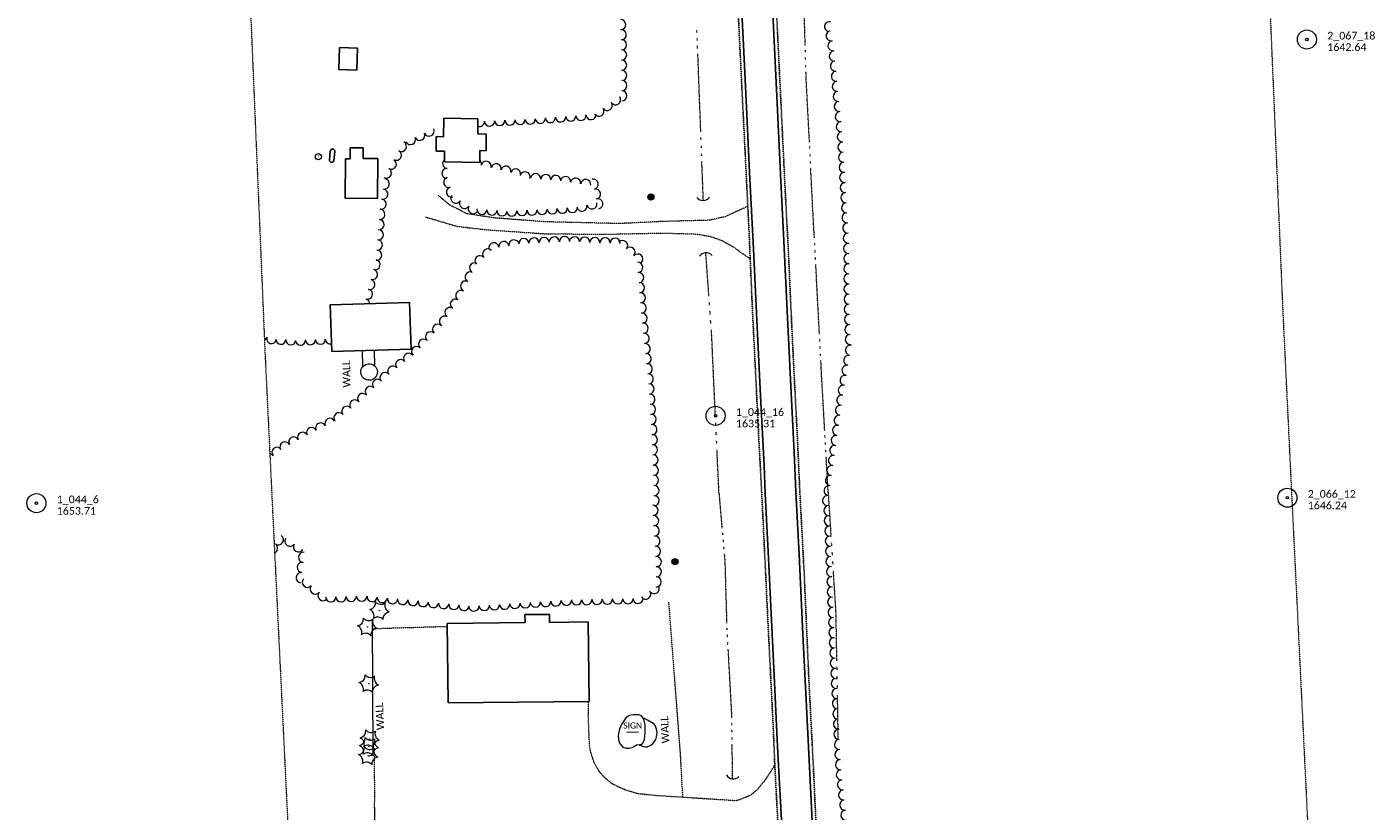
# Model space of a CAD drawing. Extents: x 386237 to 390135, y 96958 to 113752.
# Tile 107 of 112: x 387588 to 388645, y 112511 to 113127. Entities that reach past the tile are written whole.
import ezdxf
from ezdxf.enums import TextEntityAlignment as Align

# ---------------------------------------------------------------- set-up
doc = ezdxf.new("R2010")
doc.units = 0
doc.header["$MEASUREMENT"] = 0
doc.linetypes.add('Wisdot3', pattern=[0.1875, 0.125, -0.0625])
doc.linetypes.add('Wisdot6', pattern=[0.375, 0.125, -0.0625, 0.03125, -0.0625, 0.03125, -0.0625])
for name, color, linetype, lineweight in [('E_BLD', 231, 'Continuous', 25), ('E_DRN', 41, 'Continuous', 18), ('E_DWY', 51, 'Wisdot3', 18), ('E_LAND_Vegetation', 81, 'Continuous', 18), ('E_MAP_Limits', 81, 'Wisdot3', 18), ('E_MAP_PassPoints', 41, 'Continuous', 18), ('E_MISCPROP', 31, 'Continuous', 18), ('E_MISCPROP_Railing', 31, 'Continuous', 18), ('E_MISCPROP_Solid', 231, 'Continuous', 18), ('E_RDWY', 21, 'Continuous', 25), ('E_RDWY_Gravel', 21, 'Wisdot3', 25), ('E_SGN', 21, 'Continuous', 18), ('E_WAL', 41, 'Continuous', 25), ('E_WTR', 131, 'Wisdot6', 18)]:
    doc.layers.add(name, color=color, linetype=linetype, lineweight=lineweight)
doc.styles.add('CalibriLight', font='calibril.ttf')

# ---------------------------------------------------------------- blocks, each defined once
blk = doc.blocks.new('PP')
at = {"layer": 'E_MAP_PassPoints', "lineweight": 0}
for radius in [7.5, 0.96]:
    blk.add_circle((0, 0), radius, dxfattribs=at)
blk = doc.blocks.new('CULV')
at = {"color": 0, "linetype": 'ByBlock', "lineweight": -2, "transparency": 16777216}
blk.add_arc((0, 12.3), 12.3, 216.8699, 323.1301, dxfattribs=at)
blk = doc.blocks.new('CTRE')
at = {"color": 0, "linetype": 'ByBlock', "lineweight": -2, "transparency": 16777216}
blk.add_circle((0, 0), 0.223, dxfattribs=at)
for centre, start, end in [((-12, 9), 280.2067, 5.9716), ((-13.8, -5.9), 340.2113, 65.9762), ((1.8, 14.9), 220.2113, 305.9762), ((13.8, 5.9), 160.2113, 245.9762), ((-1.8, -14.9), 40.2113, 125.9762)]:
    blk.add_arc(centre, 7.87, start, end, dxfattribs=at)
at = {"color": 0, "linetype": 'ByBlock', "lineweight": -2, "transparency": 16777216, "extrusion": (0, 0, -1)}
blk.add_arc((-12, -9), 7.87, 354.0728, 79.7489, dxfattribs=at)
blk = doc.blocks.new('POLE')
at = {"color": 0, "linetype": 'ByBlock', "lineweight": -2, "transparency": 16777216}
for radius in [4.46, 3.35, 2.23, 1.12]:
    blk.add_circle((0, 0), radius, dxfattribs=at)
blk = doc.blocks.new('SIGN')
at = {"color": 0, "linetype": 'ByBlock', "lineweight": -2, "transparency": 16777216, "style": 'CalibriLight'}
blk.add_text('SIGN', height=12, dxfattribs=at).set_placement((0, 0), align=Align.MIDDLE_CENTER)
blk = doc.blocks.new('TANK')
at = {"color": 0, "linetype": 'ByBlock', "lineweight": -2, "transparency": 16777216}
blk.add_circle((0, 0), 10.9, dxfattribs=at)
at = {"color": 0, "linetype": 'ByBlock', "lineweight": -2, "transparency": 16777216, "style": 'CalibriLight'}
blk.add_text('T', height=10.8, dxfattribs=at).set_placement((0, 0), align=Align.MIDDLE_CENTER)

msp = doc.modelspace()

# ---------------------------------------------------------------- linework, layer by layer
at = {"layer": 'E_BLD'}
for p, q in [((387832.7, 113093.7), (387833.2, 113111.1)), ((387833.2, 113111.1), (387847.2, 113110.7)), ((387847.2, 113110.7), (387846.7, 113093.3)), ((387846.7, 113093.3), (387832.7, 113093.7)), ((387915, 113055.5), (387914.8, 113041)), ((387941.9, 113055.1), (387915, 113055.5)), ((387941.7, 113043.2), (387941.9, 113055.1)), ((387909.1, 113041.1), (387909, 113029.8)), ((387914.8, 113041), (387909.1, 113041.1)), ((387948.4, 113043.1), (387941.7, 113043.2)), ((387948.2, 113030), (387948.4, 113043.1)), ((387825.9, 113029.7), (387825.2, 113022.7)), ((387851.6, 113032.3), (387841.6, 113032.4)), ((387841.6, 113032.4), (387841.6, 113023.7)), ((387851.6, 113024), (387851.6, 113032.3)), ((387909, 113029.8), (387915.6, 113029.7)), ((387915.6, 113029.7), (387915.5, 113023.7)), ((387943.3, 113020.9), (387943.4, 113030.1)), ((387943.4, 113030.1), (387948.2, 113030)), ((387828.7, 113022.4), (387829.4, 113029.4)), ((387837.8, 113023.7), (387837.5, 112992.8)), ((387841.6, 113023.7), (387837.8, 113023.7)), ((387863.2, 113023.9), (387851.6, 113024)), ((387863, 112992.6), (387863.2, 113023.9)), ((387915.5, 113023.7), (387915.5, 113021.3)), ((387915.5, 113021.3), (387943.3, 113020.9)), ((387837.5, 112992.8), (387863, 112992.6)), ((387888.2, 112910.8), (387825.9, 112908.9)), ((387825.9, 112908.9), (387827, 112872.4)), ((387889.3, 112874.3), (387888.2, 112910.8)), ((387827, 112872.4), (387889.3, 112874.3)), ((387998, 112665.9), (387978.8, 112665.7)), ((387978.8, 112665.7), (387978.9, 112659.5)), ((387998.1, 112659.5), (387998, 112665.9)), ((388028.4, 112659.9), (387998.1, 112659.5)), ((388029.2, 112597.5), (388028.4, 112659.9)), ((387978.9, 112659.5), (387917.6, 112658.8)), ((387917.6, 112658.8), (387918.4, 112596.3)), ((387918.4, 112596.3), (388029.2, 112597.5))]:
    msp.add_line(p, q, dxfattribs=at)
for centre, start, end in [((387827.7, 113029.6), 355.003, 174.2537), ((387827, 113022.6), 177.8212, 353.8685)]:
    msp.add_arc(centre, 1.75, start, end, dxfattribs=at)
at = {"layer": 'E_DWY', "flags": 128}
for points in [[(388052.9, 112972.8), (387994.8, 112974.2), (387955, 112977.2), (387933, 112980.6), (387919.5, 112987.5), (387910.7, 112994.9)], [(387900.6, 112978), (387925.7, 112970.6), (387948.4, 112968), (387996, 112964.7), (388045.9, 112964.5), (388086.7, 112965.4), (388113, 112964.6), (388123.8, 112962.9), (388133.8, 112959.4), (388143.3, 112954), (388147.5, 112950.7), (388155.7, 112945.2)], [(388153.8, 112986.3), (388136, 112978.2), (388123.6, 112975.4), (388088.1, 112974.5), (388052.9, 112972.8)], [(388091.6, 112675.4), (388100.6, 112557.4), (388102.6, 112522.4)], [(387858.7, 112654.7), (387917.7, 112656.5)], [(388028.4, 112597.5), (388028.3, 112585.6), (388029.3, 112562), (388031, 112555.1), (388033.2, 112549), (388037.1, 112542.3), (388042, 112537.1), (388046.8, 112533.3), (388051.9, 112530.6), (388058, 112528), (388067.6, 112525.2), (388082.2, 112523.7), (388105.8, 112522.2), (388144.4, 112519.7), (388147.2, 112520.4), (388156.2, 112524.1), (388161.8, 112528.8), (388168.5, 112537.1), (388175, 112547.4)], [(387860.7, 112514.3), (387860.8, 112521.7), (387860.7, 112554.3), (387859.3, 112555.8)]]:
    msp.add_lwpolyline(points, dxfattribs=at)
at = {"layer": 'E_LAND_Vegetation'}
for centre, radius, start, end in [((388054, 113129), 3.99, 273.1425, 93.1272), ((388054.4, 113121.1), 3.99, 273.1425, 93.1272), ((388218, 113127.4), 3.98, 79.1801, 259.1648), ((388054.6, 113113.2), 3.99, 270.504, 90.4887), ((388219.3, 113120.3), 3.98, 100.0435, 280.0282), ((388220.7, 113112.5), 3.98, 100.0435, 280.0282), ((388054.7, 113105.2), 3.99, 270.504, 90.4887), ((388221.8, 113104.4), 3.98, 95.5984, 275.5831), ((388054.7, 113097.2), 3.99, 270.504, 90.4887), ((388054.8, 113089.2), 3.99, 270.504, 90.4887), ((388222.6, 113096.5), 3.98, 95.5984, 275.5831), ((388054.9, 113081.2), 3.99, 270.504, 90.4887), ((388223.4, 113088.5), 3.98, 95.5984, 275.5831), ((388224.1, 113080.6), 3.98, 95.5984, 275.5831), ((388049.9, 113070.1), 3.99, 214.6001, 34.5847), ((388054.9, 113073.2), 3.99, 270.504, 90.4887), ((388224.9, 113072.7), 3.98, 95.5984, 275.5831), ((388036.8, 113061), 3.99, 214.6001, 34.5847), ((388043.4, 113065.6), 3.99, 214.6001, 34.5847), ((388225.7, 113064.8), 3.98, 95.5984, 275.5831), ((387943.1, 113053.1), 3.99, 251.7931, 2.5527), ((387951, 113053.4), 3.99, 182.568, 2.5527), ((387959, 113053.8), 3.99, 182.568, 2.5527), ((387967, 113054.1), 3.99, 182.568, 2.5527), ((387975, 113054.5), 3.99, 182.568, 2.5527), ((387982.9, 113054.9), 3.99, 184.2953, 4.2799), ((387990.9, 113055.5), 3.99, 184.2953, 4.2799), ((387998.8, 113056.1), 3.99, 184.2953, 4.2799), ((388006.8, 113056.6), 3.99, 184.2953, 4.2799), ((388014.8, 113057.2), 3.99, 184.2953, 4.2799), ((388022.7, 113057.8), 3.99, 184.2953, 4.2799), ((388030.7, 113058.4), 3.99, 184.2953, 4.2799), ((388226.5, 113056.8), 3.98, 95.5984, 275.5831), ((388227.2, 113048.9), 3.98, 95.5984, 275.5831), ((387888.9, 113038.8), 4.01, 204.5258, 24.5104), ((387896.2, 113042.1), 4.01, 204.5258, 24.5104), ((387903.5, 113045.5), 4.01, 204.5258, 24.5104), ((388228, 113041), 3.98, 95.5984, 275.5831), ((387877.8, 113026.5), 4.01, 240.3954, 60.3801), ((387881.7, 113033.4), 4.01, 240.3954, 60.3801), ((388228.5, 113032.9), 3.98, 93.4064, 273.391), ((387873.8, 113019.5), 4.01, 240.3954, 60.3801), ((387918.1, 113020.1), 3.97, 131.4837, 265.2863), ((387940.7, 113019.7), 3.97, 160.2146, 166.1909), ((387940.7, 113019.7), 3.97, 346.2062, 48.4046), ((387948.4, 113017.8), 3.97, 346.2062, 166.1909), ((387956.1, 113015.9), 3.97, 346.2062, 166.1909), ((388229, 113025), 3.98, 93.4064, 273.391), ((388229.5, 113017), 3.98, 93.4064, 273.391), ((387869.9, 113012.5), 4.01, 240.3954, 60.3801), ((387917.5, 113012.2), 3.97, 85.3016, 265.2863), ((387918.9, 113005.2), 3.97, 106.2394, 286.224), ((387963.8, 113014), 3.97, 346.2062, 166.1909), ((387971.4, 113011.8), 3.97, 343.0041, 162.9887), ((387978.9, 113009.5), 3.97, 343.0041, 162.9887), ((387987.2, 113008.1), 3.97, 355.0054, 174.9901), ((387995.1, 113007.4), 3.97, 355.0054, 174.9901), ((388003, 113006.7), 3.97, 355.0054, 174.9901), ((388010.7, 113005.8), 3.97, 351.6941, 171.6788), ((388018.6, 113004.6), 3.97, 351.6941, 171.6788), ((388229.9, 113009.1), 3.98, 93.4064, 273.391), ((387867.1, 112996), 4.01, 260.9352, 80.9199), ((387868.3, 113003.9), 4.01, 260.9352, 80.9199), ((387921.1, 112997.6), 3.97, 106.2394, 286.224), ((388026.5, 113003.5), 3.97, 351.6941, 171.6788), ((388032.4, 113003.8), 3.97, 283.1452, 103.1299), ((388034.2, 112996), 3.97, 283.1452, 103.1299), ((388230.4, 113001.1), 3.98, 93.4064, 273.391), ((387865.8, 112988.1), 4.01, 260.9352, 80.9199), ((387924.5, 112992.8), 3.97, 148.4644, 328.4491), ((387931.3, 112988.6), 3.97, 148.4644, 328.4491), ((388023.5, 112986.4), 3.97, 192.5679, 12.5526), ((388031.3, 112988.2), 3.97, 192.5679, 12.5526), ((388036, 112988.3), 3.97, 283.1452, 103.1299), ((388230.9, 112993.2), 3.98, 93.4064, 273.391), ((388231.4, 112985.2), 3.98, 93.4064, 273.391), ((387864.8, 112980), 4.01, 265.5205, 85.5052), ((387938.1, 112984.5), 3.97, 148.4644, 328.4491), ((387945, 112984), 3.97, 175.8144, 355.7991), ((387952.9, 112983.4), 3.97, 175.8144, 355.7991), ((387960.8, 112982.8), 3.97, 175.8144, 355.7991), ((387968.5, 112982.6), 3.97, 183.0189, 3.0036), ((387976.4, 112983.1), 3.97, 183.0189, 3.0036), ((387984.3, 112983.5), 3.97, 183.0189, 3.0036), ((387992.3, 112983.9), 3.97, 183.5611, 3.5458), ((388000.2, 112984.4), 3.97, 183.5611, 3.5458), ((388008.1, 112984.9), 3.97, 183.5611, 3.5458), ((388016, 112985.4), 3.97, 183.5611, 3.5458), ((388231.8, 112977.3), 3.98, 93.4064, 273.391), ((387863.6, 112964), 4.01, 265.5205, 85.5052), ((387864.2, 112972), 4.01, 265.5205, 85.5052), ((388232.3, 112969.3), 3.98, 93.4064, 273.391), ((387862.9, 112956), 4.01, 265.5205, 85.5052), ((387954.4, 112953.7), 4, 8.5049, 188.4895), ((387962.3, 112954.8), 4, 8.5049, 188.4895), ((387970.2, 112956), 4, 8.5049, 188.4895), ((387977.9, 112957.1), 4, 2.8157, 182.8004), ((387985.9, 112957.5), 4, 2.8157, 182.8004), ((387993.9, 112957.9), 4, 2.8157, 182.8004), ((388001.9, 112958.3), 4, 2.8157, 182.8004), ((388009.9, 112958.7), 4, 2.8157, 182.8004), ((388017.7, 112958.5), 4, 358.0233, 178.0079), ((388025.7, 112958.2), 4, 358.0233, 178.0079), ((388033.7, 112957.9), 4, 358.0233, 178.0079), ((388041.7, 112957.6), 4, 358.0233, 178.0079), ((388049.6, 112957.4), 4, 358.0233, 178.0079), ((388055.5, 112955.6), 4, 318.0949, 138.0796), ((388232.8, 112961.4), 3.98, 93.4064, 273.391), ((388233, 112953.3), 3.98, 90.4715, 270.4562), ((387862.3, 112948), 4.01, 265.5205, 85.5052), ((387943.5, 112943.6), 4, 41.8257, 221.8104), ((387949.5, 112948.9), 4, 41.8257, 221.8104), ((388061.4, 112950.3), 4, 318.0949, 138.0796), ((388067.4, 112944.9), 4, 318.0949, 138.0796), ((388233.1, 112945.3), 3.98, 90.4715, 270.4562), ((387859, 112932.8), 4.01, 255.5256, 75.5103), ((387861, 112940.5), 4.01, 255.5256, 75.5103), ((387935.7, 112930.9), 4, 64.0648, 244.0495), ((387939.2, 112938), 4, 64.0648, 244.0495), ((388067.4, 112938.4), 4, 274.7281, 94.7128), ((388068.1, 112930.4), 4, 274.7281, 94.7128), ((388233.2, 112937.4), 3.98, 90.4715, 270.4562), ((387857, 112925), 4.01, 255.5256, 75.5103), ((387932.2, 112923.7), 4, 64.0648, 244.0495), ((388068.7, 112922.4), 4, 274.7281, 94.7128), ((388233.2, 112929.4), 3.98, 90.4715, 270.4562), ((388233.3, 112921.4), 3.98, 90.4715, 270.4562), ((387855, 112917.3), 4.01, 255.5256, 75.5103), ((387853, 112909.5), 4.01, 4.5607, 75.5103), ((387924.1, 112909.6), 4, 57.8659, 237.8506), ((387928.4, 112916.4), 4, 57.8659, 237.8506), ((388069.4, 112914.5), 4, 274.7281, 94.7128), ((388233.4, 112913.5), 3.98, 90.4715, 270.4562), ((387919.9, 112902.9), 4, 57.8659, 237.8506), ((388070.1, 112906.5), 4, 274.7281, 94.7128), ((388233.4, 112905.5), 3.98, 90.4715, 270.4562), ((387910.2, 112889.8), 4, 46.8236, 226.8083), ((387915.6, 112896.1), 4, 57.8659, 237.8506), ((388070.8, 112898.5), 4, 275.789, 95.7737), ((388071.6, 112890.6), 4, 275.789, 95.7737), ((388233.7, 112897.6), 3.98, 92.2888, 272.2735), ((388234, 112889.6), 3.98, 92.2888, 272.2735), ((387772.2, 112884.5), 3.9, 300.8911, 345.1121), ((387779.8, 112882.5), 3.9, 165.1275, 345.1121), ((387787.1, 112881.9), 3.9, 176.4339, 356.4185), ((387794.9, 112881.4), 3.9, 176.4339, 356.4185), ((387810.3, 112881.6), 3.9, 182.2968, 2.2814), ((387818.1, 112881.9), 3.9, 182.2968, 2.2814), ((387825.9, 112882.2), 3.9, 182.2968, 284.2693), ((387899.2, 112878.1), 4, 46.8236, 226.8083), ((387904.7, 112883.9), 4, 46.8236, 226.8083), ((388072.4, 112882.6), 4, 275.789, 95.7737), ((388234.3, 112881.7), 3.98, 92.2888, 272.2735), ((387802.5, 112881.2), 3.9, 182.2968, 2.2814), ((387887.4, 112867), 4, 39.0009, 218.9856), ((387893.7, 112872.3), 4, 46.8236, 226.8083), ((388073.2, 112874.6), 4, 275.789, 95.7737), ((388234.5, 112873.3), 3.98, 79.7904, 259.7751), ((387875, 112856.9), 4, 39.0009, 218.9856), ((387881.2, 112862), 4, 39.0009, 218.9856), ((388074, 112866.7), 4, 275.789, 95.7737), ((388074.8, 112858.7), 4, 275.789, 95.7737), ((388231.7, 112857.6), 3.98, 79.7904, 259.7751), ((388233.1, 112865.4), 3.98, 79.7904, 259.7751), ((387863.1, 112846.5), 4, 43.1682, 223.1529), ((387868.9, 112851.9), 4, 43.1682, 223.1529), ((388075.6, 112850.8), 4, 275.789, 95.7737), ((388230.2, 112849.7), 3.98, 79.7904, 259.7751), ((387851.3, 112835.4), 4, 39.0448, 219.0295), ((387857.3, 112841), 4, 43.1682, 223.1529), ((388076.3, 112842.9), 4, 273.9045, 93.8892), ((388228.8, 112841.9), 3.98, 79.7904, 259.7751), ((387838.9, 112825.4), 4, 39.0448, 219.0295), ((387845.1, 112830.4), 4, 39.0448, 219.0295), ((388076.9, 112834.9), 4, 273.9045, 93.8892), ((388077.4, 112826.9), 4, 273.9045, 93.8892), ((388226.6, 112826.2), 3.98, 82.075, 262.0597), ((388227.7, 112834.1), 3.98, 82.075, 262.0597), ((387825.6, 112815.9), 4, 26.908, 206.8927), ((387832.7, 112820.3), 4, 39.0448, 219.0295), ((388077.9, 112819), 4, 273.9045, 93.8892), ((388225.5, 112818.3), 3.98, 82.075, 262.0597), ((387804.2, 112805), 4, 26.908, 206.8927), ((387811.3, 112808.7), 4, 26.908, 206.8927), ((387818.4, 112812.3), 4, 26.908, 206.8927), ((388078.5, 112811), 4, 273.9045, 93.8892), ((388224.4, 112810.4), 3.98, 82.075, 262.0597), ((387784, 112793.1), 4, 39.9911, 219.9758), ((387790.3, 112797.3), 4, 30.1255, 210.1101), ((387797.2, 112801.3), 4, 30.1255, 210.1101), ((388078.8, 112803.1), 4, 271.8239, 91.8086), ((388079, 112795.1), 4, 271.8239, 91.8086), ((388222.2, 112794.7), 3.98, 82.075, 262.0597), ((388223.3, 112802.5), 3.98, 82.075, 262.0597), ((387777.9, 112787.9), 4, 39.9911, 81.8765), ((388079.3, 112787.1), 4, 271.8239, 91.8086), ((388221.1, 112786.8), 3.98, 82.075, 262.0597), ((388079.6, 112779.1), 4, 271.8239, 91.8086), ((388219.9, 112778.9), 3.98, 81.4928, 261.4775), ((388079.8, 112771.1), 4, 271.8239, 91.8086), ((388080.1, 112763.1), 4, 271.8239, 91.8086), ((388217.6, 112763.1), 3.98, 81.4928, 261.4775), ((388218.7, 112771), 3.98, 81.4928, 261.4775), ((388080.3, 112755.1), 4, 271.8239, 91.8086), ((388216.4, 112755.2), 3.98, 81.4928, 261.4775), ((388079.3, 112747.6), 4.03, 273.6922, 93.6769), ((388217.6, 112747.4), 4, 92.3064, 272.2911), ((388079.8, 112739.5), 4.03, 273.6922, 93.6769), ((388080.3, 112731.5), 4.03, 273.6922, 93.6769), ((388217.9, 112739.4), 4, 92.3064, 272.2911), ((388218.3, 112731.4), 4, 92.3064, 272.2911), ((387785.1, 112724.5), 4.03, 235.7079, 55.6926), ((387794.2, 112723.3), 4.03, 146.9594, 326.9441), ((388080.8, 112723.4), 4.03, 273.6922, 93.6769), ((388218.6, 112723.4), 4, 92.3064, 272.2911), ((387780.5, 112717.8), 4.03, 294.5789, 55.6926), ((387801, 112718.9), 4.03, 146.9594, 326.9441), ((387805, 112710.7), 4.03, 83.2249, 263.2095), ((388081.3, 112715.4), 4.03, 273.6922, 93.6769), ((388218.9, 112715.4), 4, 92.3064, 272.2911), ((387804, 112702.7), 4.03, 83.2249, 263.2095), ((388081.9, 112707.3), 4.03, 273.6922, 93.6769), ((388081.9, 112699.4), 4.03, 269.0386, 89.0233), ((388219.2, 112707.4), 4, 92.3064, 272.2911), ((388219.6, 112699.5), 4, 92.3064, 272.2911), ((387803.1, 112694.7), 4.03, 83.2249, 263.2095), ((387807.9, 112691.1), 4.03, 139.3807, 319.3654), ((388081.8, 112691.4), 4.03, 269.0386, 89.0233), ((388219.9, 112691.5), 4, 92.3064, 272.2911), ((387814, 112685.8), 4.03, 139.3807, 319.3654), ((387820.2, 112680.6), 4.03, 139.3807, 319.3654), ((388073.6, 112681.8), 4.03, 213.5277, 33.5124), ((388080.3, 112686.2), 4.03, 213.5277, 33.5124), ((388220.2, 112683.5), 4, 92.3064, 272.2911), ((387826.3, 112679.7), 4.03, 181.1235, 1.1082), ((387834.3, 112679.8), 4.03, 181.1235, 1.1082), ((387842.4, 112680), 4.03, 181.1235, 1.1082), ((387850.5, 112680.2), 4.03, 181.1235, 1.1082), ((387858.8, 112679.9), 4.03, 174.4567, 354.4414), ((387866.8, 112679.1), 4.03, 174.4567, 354.4414), ((387874.8, 112678.3), 4.03, 174.4567, 354.4414), ((387882.8, 112677.6), 4.03, 174.4567, 354.4414), ((387890.9, 112676.8), 4.03, 174.4567, 354.4414), ((387898.9, 112676), 4.03, 174.4567, 354.4414), ((387906.9, 112675.2), 4.03, 174.4567, 354.4414), ((387915, 112674.4), 4.03, 174.4567, 354.4414), ((387923, 112673.7), 4.03, 174.4567, 354.4414), ((387931, 112672.9), 4.03, 174.4567, 354.4414), ((387938.7, 112672.4), 4.03, 183.692, 3.6767), ((387946.8, 112672.9), 4.03, 183.692, 3.6767), ((387954.8, 112673.4), 4.03, 183.692, 3.6767), ((387962.9, 112673.9), 4.03, 183.692, 3.6767), ((387970.9, 112674.5), 4.03, 183.692, 3.6767), ((387979, 112675), 4.03, 183.692, 3.6767), ((387987, 112675.5), 4.03, 183.692, 3.6767), ((387995.1, 112676), 4.03, 183.692, 3.6767), ((388003.1, 112676.5), 4.03, 183.692, 3.6767), ((388011.3, 112677), 4.03, 181.5235, 1.5082), ((388019.3, 112677.3), 4.03, 181.5235, 1.5082), ((388027.4, 112677.5), 4.03, 181.5235, 1.5082), ((388035.5, 112677.7), 4.03, 181.5235, 1.5082), ((388043.5, 112677.9), 4.03, 181.5235, 1.5082), ((388051.6, 112678.1), 4.03, 181.5235, 1.5082), ((388059.7, 112678.3), 4.03, 181.5235, 1.5082), ((388067.7, 112678.5), 4.03, 181.5235, 1.5082), ((388220.5, 112675.5), 4, 92.3064, 272.2911), ((388220.8, 112667.5), 4, 92.3064, 272.2911), ((388221.2, 112659.5), 4, 92.3064, 272.2911), ((388221.5, 112651.5), 4, 92.3064, 272.2911), ((388221.8, 112643.6), 4, 92.3064, 272.2911), ((388222.2, 112635.6), 4, 92.9161, 272.9008), ((388222.6, 112627.6), 4, 92.9161, 272.9008), ((388223, 112619.6), 4, 92.9161, 272.9008), ((388223.4, 112611.6), 4, 92.9161, 272.9008), ((388223.8, 112603.7), 4, 92.9161, 272.9008), ((388224.2, 112595.7), 4, 92.9161, 272.9008), ((388224.6, 112587.7), 4, 92.9161, 272.9008), ((388225, 112579.7), 4, 92.9161, 272.9008), ((388225.4, 112571.7), 4, 92.9161, 272.9008), ((388225.8, 112563.7), 4, 92.9161, 272.9008), ((388226.2, 112555.8), 4, 92.9161, 272.9008), ((388226.6, 112547.8), 4, 92.9161, 272.9008), ((388227.3, 112539.9), 4, 96.406, 276.3906), ((388228.2, 112532), 4, 96.406, 276.3906), ((388229.1, 112524.1), 4, 96.406, 276.3906), ((388230, 112516.1), 4, 96.406, 276.3906), ((388230.9, 112508.2), 4, 96.406, 276.3906)]:
    msp.add_arc(centre, radius, start, end, dxfattribs=at)
at = {"layer": 'E_MAP_Limits', "lineweight": 0, "flags": 128}
for points in [[(388547.3, 113609.7), (388553.7, 113382), (388573.9, 112905.6), (388579.8, 112783.1)], [(387747.6, 113586.9), (387754.2, 113353.7), (387774.7, 112869.5), (387780.7, 112744.6)], [(388579.8, 112783.1), (388625.8, 111838.1)], [(387780.7, 112744.6), (387826.7, 111799)]]:
    msp.add_lwpolyline(points, dxfattribs=at)
at = {"layer": 'E_MISCPROP_Railing', "flags": 128}
for points in [[(387851.6, 112860.6), (387851.4, 112860.7), (387851.1, 112873.1)], [(387860.7, 112861.1), (387860.8, 112861.2), (387860.5, 112873.4)], [(387858.7, 112661), (387859.3, 112556.6), (387858.8, 112555.4), (387856.2, 112554.4)], [(388072.6, 112567.4), (388073.3, 112573.1), (388073.3, 112578.8), (388072.5, 112582.6), (388071.4, 112584.9), (388070.2, 112586.1), (388068, 112587), (388063.8, 112586.9), (388060.9, 112586.4), (388057.9, 112584.6), (388054.4, 112579.2)], [(388054.4, 112579.2), (388052.9, 112574.6), (388052.1, 112570.5), (388052.6, 112566.1), (388053.7, 112563.8), (388055.7, 112561.6), (388058.2, 112560.8), (388060.7, 112560.7), (388063.1, 112561.2), (388064.8, 112562.4), (388066.4, 112563.5), (388068.7, 112563.7), (388069.9, 112563.8), (388071.1, 112564.4), (388072.6, 112567.4)], [(388067.1, 112563.6), (388068.4, 112563.4), (388070.9, 112562.5), (388072.9, 112561.8), (388074.9, 112561.9), (388076.7, 112562.6), (388079, 112563.9), (388080.3, 112565.7), (388081.5, 112567.6), (388082.1, 112569.8), (388082.5, 112573.1), (388082, 112575.7), (388081.4, 112578), (388080.6, 112579.4), (388079.4, 112580.2), (388075, 112582.8), (388072.7, 112584.1), (388072, 112583.7)], [(387860.7, 112514.3), (387860.5, 112499.6), (387962, 112500.8), (387989.8, 112501.3)]]:
    msp.add_lwpolyline(points, dxfattribs=at)
at = {"layer": 'E_MISCPROP_Railing'}
msp.add_ellipse((387856.4, 112856.2), major_axis=(6.49, 0.4), ratio=0.999964, dxfattribs=at)
at = {"layer": 'E_RDWY', "flags": 128}
for points in [[(388135.3, 113597.9), (388135.4, 113594.7), (388135.8, 113558.2), (388136.7, 113511.6), (388137.8, 113458.9), (388138.9, 113413.8), (388140.6, 113355.6), (388142.3, 113301.8), (388144.3, 113249.3), (388146.9, 113191.6), (388149.5, 113133.4), (388150.5, 113113), (388152.8, 113064), (388155.2, 113012.8), (388158.2, 112952.9), (388160.9, 112897), (388163.8, 112837.5), (388166.6, 112782.7), (388167.5, 112760.9)], [(388159.3, 113598.6), (388159.7, 113568.7), (388160.3, 113529), (388161.4, 113480.8), (388162.3, 113437.5), (388163.4, 113396.5), (388164.9, 113345.2), (388166.7, 113292.4), (388168.7, 113240.9), (388171.6, 113177.6), (388174, 113127), (388177, 113067.4), (388179.6, 113011.5), (388182.2, 112959), (388184.8, 112904.3), (388187.4, 112850.3), (388190.1, 112793.4), (388191.6, 112762.2)], [(388167.5, 112760.9), (388170, 112710.1), (388173.7, 112634), (388177.5, 112556.9), (388180.7, 112494.8), (388183.9, 112429), (388187.1, 112360.4), (388190.4, 112291), (388193.4, 112233.3), (388196.2, 112173.5), (388199.4, 112111.1), (388201.2, 112073.3), (388191, 112060.2)], [(388191.6, 112762.2), (388194.1, 112713), (388197.1, 112650.4), (388200.4, 112583), (388203.8, 112514.3), (388206.7, 112453.8), (388209.6, 112393.6), (388212.3, 112337.1), (388215.2, 112278.5), (388218.3, 112215.1), (388221.4, 112151.3), (388224.2, 112093.6), (388226.6, 112043.1), (388229.5, 111985.5), (388232, 111934.5), (388235.2, 111868.5), (388237.1, 111830.3), (388239, 111816.4)]]:
    msp.add_lwpolyline(points, dxfattribs=at)
at = {"layer": 'E_RDWY_Gravel', "flags": 128}
for points in [[(388132.2, 113597.9), (388132.8, 113555.6), (388133.9, 113507.1), (388134.8, 113453.8), (388134.8, 113453.4), (388135.9, 113409.4), (388137.6, 113352.7), (388139.1, 113305.7), (388141, 113258.7), (388143.1, 113208), (388145.3, 113154.9), (388146.2, 113140), (388148.9, 113084.4), (388151.9, 113025.2), (388154.8, 112966), (388157.3, 112908), (388159.9, 112855.7), (388162.7, 112798.9), (388164.7, 112761.8)], [(388162.2, 113598.7), (388162.8, 113557.2), (388163.9, 113506.1), (388164.7, 113462.1), (388165.7, 113415.9), (388166.1, 113395.2), (388167.1, 113358.1), (388169.1, 113313.1), (388170, 113284.9), (388171.8, 113237.8), (388173.2, 113206.6), (388175.6, 113154.8), (388178.1, 113103.3), (388180.5, 113054.2), (388183.1, 113000.2), (388185.8, 112948.8), (388187.7, 112906), (388190.2, 112854), (388192.7, 112805.8), (388194.7, 112761.8)], [(388164.7, 112761.8), (388167, 112714.6), (388170.1, 112650.3), (388173.8, 112577), (388174.9, 112549.4), (388179.5, 112462.3), (388182.5, 112402.6), (388185.6, 112330.5), (388189.1, 112259.6), (388192.7, 112187.3), (388194.3, 112151), (388192.5, 112086.4), (388191.6, 112070.5), (388188.5, 112060.5)], [(388194.7, 112761.8), (388198.1, 112698.2), (388201.7, 112616), (388205.4, 112544.1), (388208.9, 112468.6), (388212.8, 112390.3), (388216.7, 112306.4), (388221.1, 112215.6), (388225.6, 112126.2), (388229.7, 112042.5), (388231.1, 112014.6), (388234.2, 111949.2), (388241.8, 111949.3), (388243.9, 111894.7), (388247, 111829.4), (388247.5, 111817.1)]]:
    msp.add_lwpolyline(points, dxfattribs=at)
at = {"layer": 'E_SGN'}
msp.add_line((388058.9, 112573.4), (388067.9, 112573.6), dxfattribs=at)
at = {"layer": 'E_WTR', "flags": 128}
for points in [[(388198.9, 113112.7), (388198.1, 113140.2)], [(388113.9, 113123), (388113.9, 113125.1)], [(388114.2, 113116.7), (388114.1, 113118.8)], [(388114.4, 113110.4), (388114.3, 113112.5)], [(388115.7, 113075.5), (388114.6, 113106.1)], [(388199.1, 113107.1), (388199, 113109)], [(388199.2, 113101.4), (388199.2, 113103.3)], [(388199.4, 113095.7), (388199.4, 113097.6)], [(388200.8, 113064.5), (388199.7, 113085.5), (388199.5, 113091.9)], [(388116.9, 113044.9), (388115.7, 113075.5)], [(388202.2, 113037.1), (388200.8, 113064.5)], [(388117.1, 113038.5), (388117, 113040.6)], [(388117.4, 113032.2), (388117.3, 113034.3)], [(388202.5, 113031.5), (388202.4, 113033.4)], [(388117.6, 113025.9), (388117.5, 113028)], [(388118.9, 112991), (388117.7, 113021.6)], [(388202.8, 113025.8), (388202.7, 113027.7)], [(388203.1, 113020.1), (388203, 113022)], [(388204.6, 112988.9), (388203.2, 113016.3)], [(388206.1, 112961.5), (388205.4, 112973.9), (388204.6, 112988.9)], [(388206.4, 112955.9), (388206.3, 112957.8)], [(388123.3, 112915.7), (388120.8, 112949.9)], [(388206.7, 112950.2), (388206.6, 112952.1)], [(388207, 112944.5), (388206.9, 112946.4)], [(388208.6, 112913.4), (388207.2, 112940.8)], [(388210.1, 112886), (388208.6, 112913.4)], [(388123.8, 112908.6), (388123.6, 112911)], [(388124.3, 112901.5), (388124.1, 112903.9)], [(388124.8, 112894.4), (388124.6, 112896.8)], [(388126.8, 112855.4), (388125.4, 112886.5), (388125.2, 112889.7)], [(388210.4, 112880.3), (388210.3, 112882.2)], [(388210.7, 112874.6), (388210.6, 112876.5)], [(388211, 112869), (388210.9, 112870.8)], [(388212.7, 112837.8), (388211.8, 112852.5), (388211.2, 112865.2)], [(388128.4, 112821.1), (388126.8, 112855.4)], [(388214.2, 112810.4), (388212.7, 112837.8)], [(388128.7, 112814), (388128.6, 112816.4)], [(388129.1, 112806.9), (388129, 112809.3)], [(388129.4, 112799.8), (388129.3, 112802.2)], [(388214.5, 112804.7), (388214.4, 112806.6)], [(388214.8, 112799), (388214.7, 112800.9)], [(388131.2, 112760.8), (388129.6, 112795.1)], [(388215.1, 112793.4), (388215, 112795.3)], [(388216.9, 112762.2), (388215.4, 112789.6)], [(388131.2, 112760.8), (388133.5, 112733.7)], [(388216.9, 112762.2), (388219.1, 112726.9)], [(388133.8, 112730), (388134, 112728.2)], [(388134.3, 112724.4), (388134.5, 112722.6)], [(388134.8, 112718.8), (388135, 112717)], [(388135.3, 112713.3), (388135.8, 112707.9), (388136.4, 112686.2)], [(388219.4, 112722), (388219.6, 112719.6)], [(388219.9, 112714.7), (388220.1, 112712.3)], [(388220.4, 112707.4), (388220.5, 112705)], [(388220.8, 112700.1), (388222.8, 112668.3), (388222.9, 112664.8)], [(388136.4, 112686.2), (388137.2, 112659.1)], [(388222.9, 112664.8), (388223.5, 112629.5)], [(388137.4, 112655.4), (388137.4, 112653.5)], [(388137.6, 112649.8), (388137.7, 112647.9)], [(388137.9, 112644.1), (388138, 112642.3)], [(388138.2, 112638.5), (388139.7, 112611.5)], [(388223.6, 112624.6), (388223.7, 112622.2)], [(388223.8, 112617.3), (388223.8, 112614.9)], [(388139.7, 112611.5), (388141, 112586.8), (388141, 112584.4)], [(388223.9, 112610), (388223.9, 112607.5)], [(388224, 112602.7), (388224.6, 112567.3)], [(388141.1, 112580.7), (388141.1, 112578.8)], [(388141.1, 112575.1), (388141.2, 112573.2)], [(388141.2, 112569.5), (388141.2, 112567.6)], [(388141.3, 112563.9), (388141.6, 112536.7)]]:
    msp.add_lwpolyline(points, dxfattribs=at)

# ---------------------------------------------------------------- block references
at = {"layer": 'E_DRN', "xscale": 0.5, "yscale": 0.5, "zscale": 0.5}
for p, rotation in [((388118.9, 112991), 1.730641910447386), ((388120.8, 112949.9), 182.7175551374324), ((388141.6, 112536.7), 352.4760437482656)]:
    msp.add_blockref('CULV', p, dxfattribs=dict(at, rotation=rotation))
at = {"layer": 'E_LAND_Vegetation', "xscale": 0.7108526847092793, "yscale": 0.7108526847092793, "zscale": 0.7108526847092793}
for p in [(387864.5, 112668.8), (387854.9, 112656), (387856.2, 112611.4), (387856.8, 112568.1), (387856.3, 112562.1), (387855.7, 112554.8)]:
    msp.add_blockref('CTRE', p, dxfattribs=at)
at = {"layer": 'E_MAP_PassPoints', "lineweight": 0}
for p in [(388592.9, 113117.4), (388592.9, 113117.4), (388128.5, 112821.8), (388128.5, 112821.8), (387595.1, 112753.2), (387595.1, 112753.2), (388577.6, 112757.5), (388577.6, 112757.5)]:
    msp.add_blockref('PP', p, dxfattribs=at)
at = {"layer": 'E_MISCPROP', "xscale": 0.5377037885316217, "yscale": 0.5377037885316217, "zscale": 0.5377037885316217}
for p in [(388077.7, 112993.7), (388096.6, 112707.2)]:
    msp.add_blockref('POLE', p, dxfattribs=at)
at = {"layer": 'E_MISCPROP_Solid', "xscale": 0.2206654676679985, "yscale": 0.2206654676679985, "zscale": 0.2206654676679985}
msp.add_blockref('TANK', (387816.6, 113025.4), dxfattribs=at)
at = {"layer": 'E_SGN', "xscale": 0.3999999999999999, "yscale": 0.3999999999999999, "zscale": 0.3999999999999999}
msp.add_blockref('SIGN', (388063.4, 112578.6), dxfattribs=at)

# ---------------------------------------------------------------- texts
at = {"layer": 'E_MAP_PassPoints', "lineweight": 0, "style": 'CalibriLight'}
for s, p in [('2_067_18', (388608.9, 113117.4)), ('2_067_18', (388608.9, 113117.4)), ('1642.64', (388608.9, 113108.4)), ('1642.64', (388608.9, 113108.4)), ('1_044_16', (388144.5, 112821.8)), ('1_044_16', (388144.5, 112821.8)), ('1635.31', (388144.5, 112812.8)), ('1635.31', (388144.5, 112812.8)), ('1_044_6', (387611.1, 112753.2)), ('1_044_6', (387611.1, 112753.2)), ('2_066_12', (388593.6, 112757.5)), ('2_066_12', (388593.6, 112757.5)), ('1653.71', (387611.1, 112744.2)), ('1653.71', (387611.1, 112744.2)), ('1646.24', (388593.6, 112748.5)), ('1646.24', (388593.6, 112748.5))]:
    msp.add_text(s, height=6, dxfattribs=at).set_placement(p)
at = {"layer": 'E_WAL', "style": 'CalibriLight'}
for rotation, p in [(90.9192, (387838.6, 112854.8)), (92.6533, (387864.8, 112585.8)), (92.6533, (388088.7, 112575.4))]:
    msp.add_text('WALL', height=6, rotation=rotation, dxfattribs=at).set_placement(p, align=Align.MIDDLE_CENTER)

doc.saveas('drawing.dxf')
